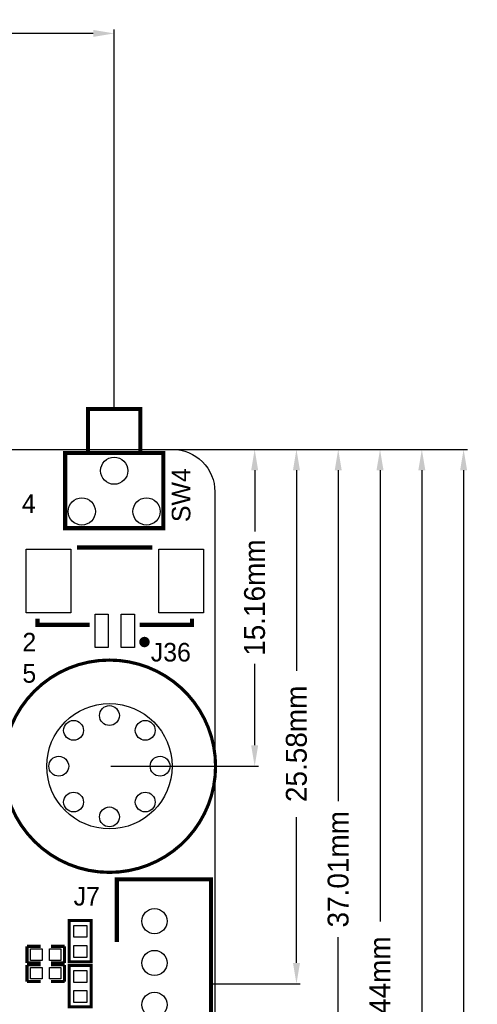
# Model space of a CAD drawing. Extents: x -11 to 307, y -16 to 111.
# Tile 19 of 26: x 126 to 148, y 64 to 111. Entities that reach past the tile are written whole.
import ezdxf

# ---------------------------------------------------------------- set-up
doc = ezdxf.new("R2010")
doc.units = 0
doc.header["$MEASUREMENT"] = 0
doc.layers.get('0').update_dxf_attribs({"linetype": 'CONTINUOUS'})
doc.layers.get('Defpoints').update_dxf_attribs({"linetype": 'CONTINUOUS'})
for name, color, linetype in [('OUTLINE', 6, 'CONTINUOUS'), ('SILKSCREEN_TOP', 7, 'CONTINUOUS'), ('TOP', 3, 'CONTINUOUS')]:
    doc.layers.add(name, color=color, linetype=linetype)
doc.dimstyles.get("Standard").update_dxf_attribs({"dimtxt": 0.18, "dimasz": 0.18, "dimexe": 0.18, "dimexo": 0.0625, "dimgap": 0.09, "dimtad": 0, "dimtih": 1, "dimtoh": 1, "dimdec": 4, "dimzin": 0, "dimdsep": 46, "dimtxsty": 'STANDARD', "dimcen": 0.09, "dimadec": 0, "dimazin": 0, "dimtfac": 1, "dimtdec": 4, "dimtofl": 0, "dimtmove": 0, "dimatfit": 3, "dimfxl": 1, "dimtolj": 1, "dimtzin": 0, "dimarcsym": 0})

# ---------------------------------------------------------------- blocks, each defined once
blk = doc.blocks.new('*D20')
at = {"color": 0, "linetype": 'Continuous', "lineweight": -2, "transparency": 16777216}
for p, q in [((133.124, 90.094), (137.18, 90.094)), ((137, 89.094), (137, 86.167)), ((137, 75.93), (137, 79.833)), ((130.111, 74.93), (137.18, 74.93))]:
    blk.add_line(p, q, dxfattribs=at)
at = {"color": 0, "linetype": 'Continuous', "transparency": 16777216}
for points in [[(136.833, 89.094), (137.167, 89.094), (137, 90.094)], [(136.833, 75.93), (137.167, 75.93), (137, 74.93)]]:
    blk.add_solid(points, dxfattribs=at)
at = {"layer": 'Defpoints', "color": 0, "linetype": 'Continuous', "transparency": 16777216}
for p in [(133.062, 90.094), (130.048, 74.93), (137, 74.93)]:
    blk.add_point(p, dxfattribs=at)
at = {"color": 0, "linetype": 'Continuous', "transparency": 16777216, "insert": (137, 83), "char_height": 1, "attachment_point": 5, "rotation": 90}
blk.add_mtext('\\A1;15.16mm', dxfattribs=at)
blk = doc.blocks.new('*D36')
at = {"color": 0, "linetype": 'Continuous', "lineweight": -2, "transparency": 16777216}
for p, q in [((0.094, 88.125), (0.094, 110.18)), ((1.094, 110), (57.417, 110)), ((129.276, 110), (64.583, 110)), ((130.276, 92.084), (130.276, 110.18))]:
    blk.add_line(p, q, dxfattribs=at)
at = {"color": 0, "linetype": 'Continuous', "transparency": 16777216}
for points in [[(1.094, 110.167), (1.094, 109.833), (0.094, 110)], [(129.276, 110.167), (129.276, 109.833), (130.276, 110)]]:
    blk.add_solid(points, dxfattribs=at)
at = {"layer": 'Defpoints', "color": 0, "linetype": 'Continuous', "transparency": 16777216}
for p in [(130.276, 110), (130.276, 92.022), (0.094, 88.062)]:
    blk.add_point(p, dxfattribs=at)
at = {"color": 0, "linetype": 'Continuous', "transparency": 16777216, "insert": (61, 110), "char_height": 1, "attachment_point": 5}
blk.add_mtext('\\A1;130.18mm', dxfattribs=at)
blk = doc.blocks.new('*D37')
at = {"color": 0, "linetype": 'Continuous', "lineweight": -2, "transparency": 16777216}
for p, q in [((133.124, 90.094), (139.18, 90.094)), ((139, 89.094), (139, 79.5)), ((139, 65.516), (139, 72.5)), ((134.969, 64.516), (139.18, 64.516))]:
    blk.add_line(p, q, dxfattribs=at)
at = {"color": 0, "linetype": 'Continuous', "transparency": 16777216}
for points in [[(138.833, 89.094), (139.167, 89.094), (139, 90.094)], [(138.833, 65.516), (139.167, 65.516), (139, 64.516)]]:
    blk.add_solid(points, dxfattribs=at)
at = {"layer": 'Defpoints', "color": 0, "linetype": 'Continuous', "transparency": 16777216}
for p in [(133.062, 90.094), (134.907, 64.516), (139, 64.516)]:
    blk.add_point(p, dxfattribs=at)
at = {"color": 0, "linetype": 'Continuous', "transparency": 16777216, "insert": (139, 76), "char_height": 1, "attachment_point": 5, "rotation": 90}
blk.add_mtext('\\A1;25.58mm', dxfattribs=at)
blk = doc.blocks.new('*D38')
at = {"color": 0, "linetype": 'Continuous', "lineweight": -2, "transparency": 16777216}
for p, q in [((133.124, 90.094), (141.18, 90.094)), ((141, 89.094), (141, 73.25)), ((141, 54.086), (141, 66.75)), ((134.969, 53.086), (141.18, 53.086))]:
    blk.add_line(p, q, dxfattribs=at)
at = {"color": 0, "linetype": 'Continuous', "transparency": 16777216}
for points in [[(140.833, 89.094), (141.167, 89.094), (141, 90.094)], [(140.833, 54.086), (141.167, 54.086), (141, 53.086)]]:
    blk.add_solid(points, dxfattribs=at)
at = {"layer": 'Defpoints', "color": 0, "linetype": 'Continuous', "transparency": 16777216}
for p in [(133.062, 90.094), (134.907, 53.086), (141, 53.086)]:
    blk.add_point(p, dxfattribs=at)
at = {"color": 0, "linetype": 'Continuous', "transparency": 16777216, "insert": (141, 70), "char_height": 1, "attachment_point": 5, "rotation": 90}
blk.add_mtext('\\A1;37.01mm', dxfattribs=at)
blk = doc.blocks.new('*D39')
at = {"color": 0, "linetype": 'Continuous', "lineweight": -2, "transparency": 16777216}
for p, q in [((133.124, 90.094), (143.18, 90.094)), ((143, 89.094), (143, 67.5)), ((143, 42.656), (143, 60.5)), ((134.975, 41.656), (143.18, 41.656))]:
    blk.add_line(p, q, dxfattribs=at)
at = {"color": 0, "linetype": 'Continuous', "transparency": 16777216}
for points in [[(142.833, 89.094), (143.167, 89.094), (143, 90.094)], [(142.833, 42.656), (143.167, 42.656), (143, 41.656)]]:
    blk.add_solid(points, dxfattribs=at)
at = {"layer": 'Defpoints', "color": 0, "linetype": 'Continuous', "transparency": 16777216}
for p in [(133.062, 90.094), (134.913, 41.656), (143, 41.656)]:
    blk.add_point(p, dxfattribs=at)
at = {"color": 0, "linetype": 'Continuous', "transparency": 16777216, "insert": (143, 64), "char_height": 1, "attachment_point": 5, "rotation": 90}
blk.add_mtext('\\A1;48.44mm', dxfattribs=at)
blk = doc.blocks.new('*D40')
at = {"color": 0, "linetype": 'Continuous', "lineweight": -2, "transparency": 16777216}
for p, q in [((133.124, 90.094), (145.18, 90.094)), ((145, 89.094), (145, 61.417)), ((145, 30.845), (145, 54.583)), ((135.027, 29.845), (145.18, 29.845))]:
    blk.add_line(p, q, dxfattribs=at)
at = {"color": 0, "linetype": 'Continuous', "transparency": 16777216}
for points in [[(144.833, 89.094), (145.167, 89.094), (145, 90.094)], [(144.833, 30.845), (145.167, 30.845), (145, 29.845)]]:
    blk.add_solid(points, dxfattribs=at)
at = {"layer": 'Defpoints', "color": 0, "linetype": 'Continuous', "transparency": 16777216}
for p in [(133.062, 90.094), (134.965, 29.845), (145, 29.845)]:
    blk.add_point(p, dxfattribs=at)
at = {"color": 0, "linetype": 'Continuous', "transparency": 16777216, "insert": (145, 58), "char_height": 1, "attachment_point": 5, "rotation": 90}
blk.add_mtext('\\A1;60.25mm', dxfattribs=at)
blk = doc.blocks.new('*D41')
at = {"color": 0, "linetype": 'Continuous', "lineweight": -2, "transparency": 16777216}
for p, q in [((133.124, 90.094), (147.18, 90.094)), ((147, 89.094), (147, 55.333)), ((147, 20.895), (147, 48.667)), ((134.267, 19.895), (147.18, 19.895))]:
    blk.add_line(p, q, dxfattribs=at)
at = {"color": 0, "linetype": 'Continuous', "transparency": 16777216}
for points in [[(146.833, 89.094), (147.167, 89.094), (147, 90.094)], [(146.833, 20.895), (147.167, 20.895), (147, 19.895)]]:
    blk.add_solid(points, dxfattribs=at)
at = {"layer": 'Defpoints', "color": 0, "linetype": 'Continuous', "transparency": 16777216}
for p in [(133.062, 90.094), (134.205, 19.895), (147, 19.895)]:
    blk.add_point(p, dxfattribs=at)
at = {"color": 0, "linetype": 'Continuous', "transparency": 16777216, "insert": (147, 52), "char_height": 1, "attachment_point": 5, "rotation": 90}
blk.add_mtext('\\A1;70.20mm', dxfattribs=at)

msp = doc.modelspace()

# ---------------------------------------------------------------- linework, layer by layer
at = {"layer": 'OUTLINE'}
msp.add_lwpolyline([(0.094005, 2.126005), (0.094005, 88.062003, -0.414214), (2.126005, 90.094003), (133.061989, 90.094003, -0.414214), (135.093989, 88.062003), (135.093989, 2.126005, -0.414214), (133.061989, 0.094005), (2.126005, 0.094005, -0.414214), (0.094005, 2.126005)], format="xyb", dxfattribs=at)
at = {"layer": 'SILKSCREEN_TOP'}
for points, const_width in [([(131.526001, 89.921994), (131.526001, 92.02199), (129.026006, 92.02199), (129.026006, 89.921994)], 0.2), ([(132.625998, 89.921994), (127.926008, 89.921994), (127.926008, 86.322002), (132.625998, 86.322002), (132.625998, 89.921994)], 0.2), ([(132.10192, 85.399016), (128.502004, 85.399016)], 0.2), ([(129.102002, 81.698998), (126.602007, 81.698998), (126.602007, 81.998998)], 0.2), ([(134.001916, 81.998998), (134.001916, 81.698998), (131.501921, 81.698998)], 0.2), ([(130.407004, 62.516004), (130.407004, 59.51601), (134.906995, 59.51601), (134.906995, 69.51599), (130.407004, 69.51599), (130.407004, 66.515996)], 0.2), ([(128.126007, 65.623008), (128.126007, 67.547998), (129.176018, 67.547998), (129.176018, 65.572996), (128.126007, 65.572996), (128.126007, 65.623008)], 0.150012), ([(126.100103, 66.312999), (126.100103, 65.513001)], 0.150089), ([(126.750115, 66.312999), (126.100103, 66.312999)], 0.150089), ([(127.249911, 66.312999), (127.899897, 66.312999)], 0.150089), ([(127.899897, 66.312999), (127.899897, 65.513001)], 0.150089), ([(126.100103, 65.513001), (126.750115, 65.513001)], 0.150089), ([(126.100103, 65.423999), (126.100103, 64.624001)], 0.150089), ([(126.750089, 65.423999), (126.100103, 65.423999)], 0.150089), ([(127.899897, 65.513001), (127.249911, 65.513001)], 0.150089), ([(127.249911, 65.423999), (127.899897, 65.423999)], 0.150089), ([(127.899897, 65.423999), (127.899897, 64.624001)], 0.150089), ([(128.126007, 63.464008), (128.126007, 65.389023), (129.176018, 65.389023), (129.176018, 63.414021), (128.126007, 63.414021), (128.126007, 63.464008)], 0.150012), ([(126.100103, 64.624001), (126.750089, 64.624001)], 0.150089), ([(127.899897, 64.624001), (127.249911, 64.624001)], 0.150089)]:
    msp.add_lwpolyline(points, dxfattribs=dict(at, const_width=const_width))
for points, const_width in [([(131.849419, 80.8736, 1.000048), (131.599381, 80.8736, 0.999952), (131.849419, 80.8736)], 0.250012), ([(130.048, 80.01, -0.414214), (135.128, 74.93, -0.414214), (130.048, 69.85, -0.414213), (124.968, 74.93, -0.414213), (130.048, 80.01)], 0.1524)]:
    msp.add_lwpolyline(points, format="xyb", dxfattribs=dict(at, const_width=const_width))
at = {"layer": 'TOP'}
for points in [[(128.1938, 85.322994), (128.1938, 82.274994), (126.0602, 82.274994), (126.0602, 85.322994)], [(134.5438, 85.322994), (134.5438, 82.274994), (132.4102, 82.274994), (132.4102, 85.322994)], [(129.994508, 82.2071), (129.994508, 80.6069), (129.359508, 80.6069), (129.359508, 82.2071)], [(131.244492, 82.2071), (131.244492, 80.6069), (130.609492, 80.6069), (130.609492, 82.2071)], [(128.960994, 67.31301), (128.960994, 66.743008), (128.341006, 66.743008), (128.341006, 67.31301)], [(126.274297, 65.637385), (126.274297, 66.18859), (126.825502, 66.18859), (126.825502, 65.637385)], [(127.174473, 65.637385), (127.174473, 66.18859), (127.725678, 66.18859), (127.725678, 65.637385)], [(128.960994, 66.352992), (128.960994, 65.78299), (128.341006, 65.78299), (128.341006, 66.352992)], [(126.274297, 64.748385), (126.274297, 65.29959), (126.825502, 65.29959), (126.825502, 64.748385)], [(127.174473, 64.748385), (127.174473, 65.29959), (127.725678, 65.29959), (127.725678, 64.748385)], [(128.960994, 65.15401), (128.960994, 64.584008), (128.341006, 64.584008), (128.341006, 65.15401)], [(128.960994, 64.193992), (128.960994, 63.62399), (128.341006, 63.62399), (128.341006, 64.193992)]]:
    msp.add_lwpolyline(points, close=True, dxfattribs=at)
for centre, radius in [((130.27599, 89.072009), 0.649999), ((128.726006, 87.122), 0.649999), ((131.826, 87.122), 0.649999), ((130.048, 74.93), 2.999994), ((130.048, 77.354989), 0.475005), ((128.332992, 76.645008), 0.475005), ((131.763008, 76.645008), 0.475005), ((127.623011, 74.93), 0.475005), ((132.472989, 74.93), 0.475005), ((132.472989, 74.93), 0.475005), ((128.332992, 73.214992), 0.475005), ((131.763008, 73.214992), 0.475005), ((130.048, 72.505011), 0.475005), ((132.207, 67.515994), 0.599999), ((132.207, 65.515998), 0.599999), ((132.207, 63.516002), 0.599999)]:
    msp.add_circle(centre, radius, dxfattribs=at)

# ---------------------------------------------------------------- texts
at = {"layer": 'SILKSCREEN_TOP'}
msp.add_text('SW4', height=0.889, rotation=90, dxfattribs=at).set_placement((133.9215, 86.614))
for s, p in [('4', (125.857, 87.054258)), ('2', (125.8824, 80.424858)), ('J36', (132.0292, 79.942258)), ('5', (125.8824, 78.926258)), ('J7', (128.3335, 68.2625))]:
    msp.add_text(s, height=0.889, dxfattribs=at).set_placement(p)

# ---------------------------------------------------------------- dimensions: what is measured, and where the dimension line sits
at = {"linetype": 'Continuous'}
dim = msp.add_linear_dim(base=(130.276004, 110), p1=(0.094005, 88.062003), p2=(130.276004, 92.02199), dimstyle='Standard', override={"dimtxt": 1, "dimasz": 1, "dimgap": 0.5, "dimdec": 2, "dimpost": 'mm'}, dxfattribs=at)
dim.commit()
dim.dimension.update_dxf_attribs({"geometry": '*D36', "text_midpoint": (61, 110), "dimtype": 160})
for base, p2, picture, middle in [((137, 74.93), (130.048, 74.93), '*D20', (137, 83)), ((139, 64.516), (134.906995, 64.516), '*D37', (139, 76)), ((141, 53.086), (134.906995, 53.086), '*D38', (141, 70)), ((143, 41.655987), (134.912989, 41.655987), '*D39', (143, 64)), ((145, 29.845), (134.964983, 29.845), '*D40', (145, 58)), ((147, 19.895109), (134.204989, 19.895109), '*D41', (147, 52))]:
    dim = msp.add_linear_dim(base=base, p1=(133.061989, 90.094003), p2=p2, angle=90, dimstyle='Standard', override={"dimtxt": 1, "dimasz": 1, "dimgap": 0.5, "dimdec": 2, "dimpost": 'mm'}, dxfattribs=at)
    dim.commit()
    dim.dimension.update_dxf_attribs({"geometry": picture, "text_midpoint": middle, "dimtype": 160, "text_rotation": 90})

doc.saveas('drawing.dxf')
